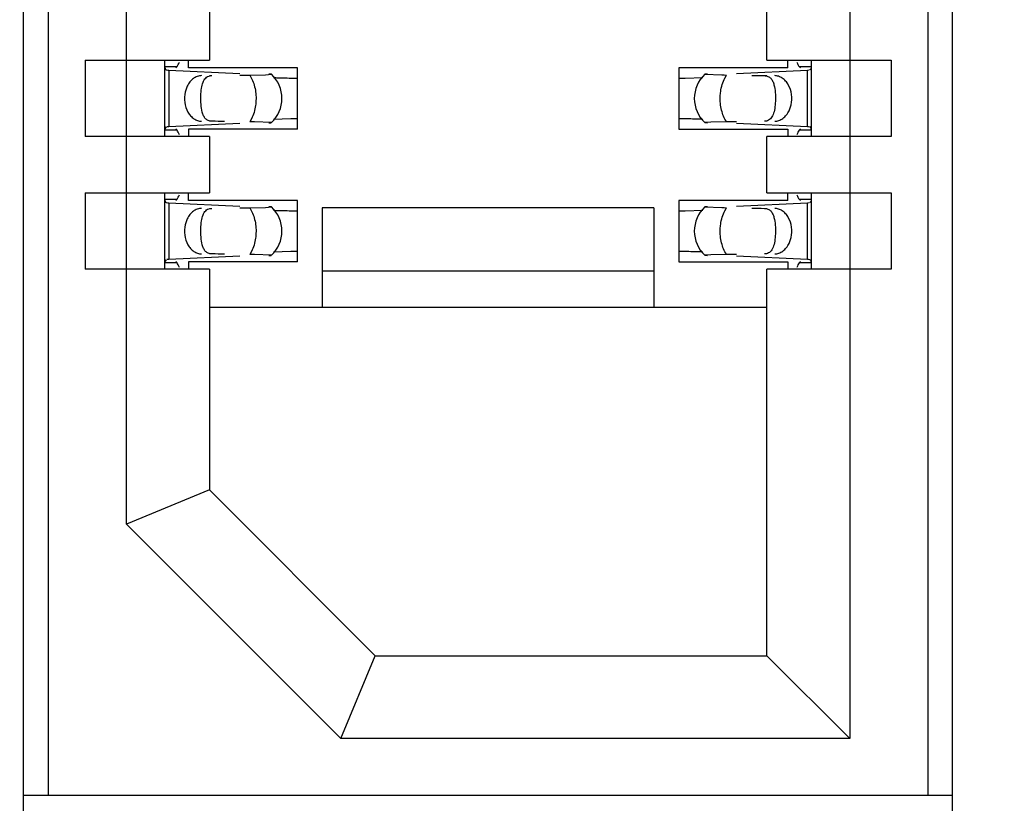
# Model space of a CAD drawing. Header units: inches. Extents: x 0 to 22, y 0 to 17.
# Tile 5 of 61: x 3.954 to 4.188, y 7.502 to 7.688. Entities that reach past the tile are written whole.
import ezdxf

# ---------------------------------------------------------------- set-up
doc = ezdxf.new("R2010")
doc.units = ezdxf.units.IN
doc.header["$LTSCALE"] = 1.21
doc.header["$MEASUREMENT"] = 0
doc.layers.get('0').update_dxf_attribs({"linetype": 'CONTINUOUS'})
doc.layers.add('DIMENSIONS', color=7, linetype='CONTINUOUS')
doc.styles.get("Standard").update_dxf_attribs({"font": 'txt', "width": 0.8})
doc.dimstyles.new('DIMSTYLE_1', dxfattribs={"dimtxt": 0.125, "dimasz": 0.18, "dimexe": 0.18, "dimexo": 0.0625, "dimgap": 0.09, "dimtad": 0, "dimtih": 1, "dimtoh": 1, "dimdec": 3, "dimzin": 4, "dimdsep": 46, "dimtxsty": 'STANDARD', "dimblk": '_FILLED', "dimblk1": '_FILLED', "dimblk2": '_FILLED', "dimcen": 0.09, "dimadec": 0, "dimazin": 0, "dimtp": 0.01, "dimtm": 0.01, "dimtfac": 1, "dimtdec": 3, "dimtofl": 0, "dimtmove": 0, "dimatfit": 3, "dimldrblk": '_FILLED', "dimfxl": 1, "dimtolj": 1, "dimtzin": 4, "dimarcsym": 0})

# ---------------------------------------------------------------- blocks, each defined once
blk = doc.blocks.new('*D14')
at = {"layer": 'DIMENSIONS', "color": 2, "linetype": 'CONTINUOUS'}
blk.add_line((3.9634381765, 7.385423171), (3.445098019, 7.385423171), dxfattribs=at)
at = {"layer": 'DIMENSIONS', "color": 2, "linetype": 'CONTINUOUS', "insert": (3.382598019, 7.447923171), "char_height": 0.125, "width": 1.425, "attachment_point": 3, "line_spacing_factor": 0.9}
blk.add_mtext('-3.706{\\Ftxt.shx;\\W1.000000;\\H0.125000; }[94.13]', dxfattribs=at)
blk = doc.blocks.new('_FILLED')
at = {"color": 0, "linetype": 'BYBLOCK'}
blk.add_solid([(0, 0), (-1, 0.1736111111), (-1, -0.1736111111)], dxfattribs=at)
blk = doc.blocks.new('*D15')
at = {"layer": 'DIMENSIONS', "color": 2, "linetype": 'CONTINUOUS'}
blk.add_line((3.928998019, 6.8692184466), (3.445098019, 6.8692184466), dxfattribs=at)
at = {"layer": 'DIMENSIONS', "color": 2, "linetype": 'CONTINUOUS', "insert": (3.382598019, 6.9317184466), "char_height": 0.125, "width": 1.525, "attachment_point": 3, "line_spacing_factor": 0.9}
blk.add_mtext('-4.222{\\Ftxt.shx;\\W1.000000;\\H0.125000; }[107.24]', dxfattribs=at)
blk = doc.blocks.new('*D16')
at = {"layer": 'DIMENSIONS', "color": 2, "linetype": 'CONTINUOUS'}
blk.add_line((4.337998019, 6.2692184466), (3.445098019, 6.2692184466), dxfattribs=at)
at = {"layer": 'DIMENSIONS', "color": 2, "linetype": 'CONTINUOUS', "insert": (3.382598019, 6.3317184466), "char_height": 0.125, "width": 1.525, "attachment_point": 3, "line_spacing_factor": 0.9}
blk.add_mtext('-4.822{\\Ftxt.shx;\\W1.000000;\\H0.125000; }[122.48]', dxfattribs=at)
blk = doc.blocks.new('*D17')
at = {"layer": 'DIMENSIONS', "color": 2, "linetype": 'CONTINUOUS'}
for p, q in [((3.7807905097, 6.1477749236), (3.6201636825, 5.9958963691)), ((4.326098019, 6.1477749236), (3.7807905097, 6.1477749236)), ((3.6201636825, 5.9958963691), (3.445098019, 5.9958963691))]:
    blk.add_line(p, q, dxfattribs=at)
at = {"layer": 'DIMENSIONS', "color": 2, "linetype": 'CONTINUOUS', "insert": (3.382598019, 6.0583963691), "char_height": 0.125, "width": 1.525, "attachment_point": 3, "line_spacing_factor": 0.9}
blk.add_mtext('-4.943{\\Ftxt.shx;\\W1.000000;\\H0.125000; }[125.56]', dxfattribs=at)

msp = doc.modelspace()

# ---------------------------------------------------------------- linework, layer by layer
at = {"color": 7, "linetype": 'CONTINUOUS'}
for p, q in [((3.9550720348, 7.385423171), (3.9550720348, 10.2200688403)), ((4.1755444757, 7.385423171), (4.1755444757, 10.2200688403)), ((4.1696389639, 10.1019586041), (4.1696389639, 7.5035334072)), ((4.1511350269, 10.0885727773), (4.1511350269, 7.516919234)), ((3.9609775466, 7.5035334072), (3.9609775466, 10.040934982)), ((3.9794814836, 7.5678205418), (3.9794814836, 10.0376714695)), ((3.999166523, 7.6913286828), (3.999166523, 7.6779428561)), ((4.1314499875, 7.6779428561), (4.1314499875, 7.6913286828)), ((3.9696389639, 7.6779428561), (3.999166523, 7.6779428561)), ((3.9696389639, 7.6779428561), (3.9696389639, 7.6598326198)), ((3.9885366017, 7.6779428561), (3.9885366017, 7.6598326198)), ((3.994205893, 7.6761712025), (3.994205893, 7.6779428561)), ((4.1314499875, 7.6779428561), (4.1609775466, 7.6779428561)), ((4.1364106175, 7.6761712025), (4.1364106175, 7.6779428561)), ((4.1420799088, 7.6598326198), (4.1420799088, 7.6779428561)), ((4.1609775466, 7.6779428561), (4.1609775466, 7.6598326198)), ((3.9885366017, 7.6764494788), (3.9914818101, 7.6764494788)), ((3.9885375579, 7.6765077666), (3.9885366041, 7.676439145)), ((3.9885366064, 7.6764376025), (3.9887056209, 7.6758028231)), ((3.9887056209, 7.6758028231), (3.9889237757, 7.6756613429)), ((3.9889237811, 7.675663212), (3.9892816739, 7.6756413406)), ((3.9895034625, 7.6756299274), (4.0063865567, 7.6748458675)), ((3.9914818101, 7.6764494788), (3.991191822, 7.6761223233)), ((4.0200326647, 7.6761712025), (3.994205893, 7.6761712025)), ((3.9993143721, 7.6742595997), (3.9997462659, 7.6743011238)), ((4.0087219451, 7.6744527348), (4.0124699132, 7.6745326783)), ((4.0124699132, 7.6745326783), (4.0138863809, 7.6746248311)), ((4.0138863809, 7.6746248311), (4.0132564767, 7.6746773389)), ((4.0200326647, 7.6616042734), (4.0200326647, 7.6761712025)), ((4.1364106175, 7.6761712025), (4.1105838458, 7.6761712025)), ((4.1105838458, 7.6761712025), (4.1105838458, 7.6616042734)), ((4.1167300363, 7.6746247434), (4.1207671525, 7.6744714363)), ((4.1173599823, 7.6746772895), (4.1167799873, 7.6746382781)), ((4.1242299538, 7.6748458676), (4.141113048, 7.675629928)), ((4.1391347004, 7.6764494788), (4.1420799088, 7.6764494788)), ((4.1394246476, 7.6761223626), (4.1391347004, 7.6764494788)), ((4.1411130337, 7.6756303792), (4.1415281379, 7.6756522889)), ((4.1416927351, 7.6756612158), (4.1420382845, 7.6760648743)), ((4.1420382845, 7.6760648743), (4.1420799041, 7.676437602)), ((4.1420799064, 7.676439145), (4.1420789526, 7.6765077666)), ((4.0184999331, 7.6737330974), (4.0200164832, 7.6737010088)), ((4.1106000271, 7.6737011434), (4.1121165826, 7.6737332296)), ((4.1121165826, 7.6737332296), (4.1162747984, 7.6738434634)), ((3.9938902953, 7.6717936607), (3.9934132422, 7.6704010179)), ((4.1367262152, 7.6659818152), (4.1372032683, 7.667374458)), ((4.0063865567, 7.6629296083), (3.9895034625, 7.6621455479)), ((4.0138864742, 7.6631507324), (4.009849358, 7.6633040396)), ((4.0132565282, 7.6630981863), (4.0138365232, 7.6631371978)), ((4.018499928, 7.6640422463), (4.0143417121, 7.6639320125)), ((4.0200164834, 7.6640743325), (4.018499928, 7.6640422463)), ((4.1121165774, 7.6640423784), (4.1106000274, 7.6640744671)), ((4.1181465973, 7.6632427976), (4.1167301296, 7.6631506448)), ((4.1167301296, 7.6631506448), (4.1173600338, 7.663098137)), ((4.1218945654, 7.6633227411), (4.1181465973, 7.6632427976)), ((4.141113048, 7.6621455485), (4.1242299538, 7.6629296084)), ((4.1313021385, 7.6635158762), (4.1308702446, 7.6634743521)), ((3.9914818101, 7.6613259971), (3.9885366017, 7.6613259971)), ((3.9885366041, 7.6613363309), (3.9885375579, 7.6612677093)), ((3.988578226, 7.6617106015), (3.9885366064, 7.6613378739)), ((3.9889237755, 7.6621142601), (3.988578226, 7.6617106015)), ((3.9895034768, 7.6621450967), (3.9890883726, 7.662123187)), ((3.9911918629, 7.6616531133), (3.9914818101, 7.6613259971)), ((4.0200326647, 7.6616042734), (3.994205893, 7.6616042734)), ((3.994205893, 7.6616042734), (3.994205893, 7.6598326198)), ((4.1105838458, 7.6616042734), (4.1364106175, 7.6616042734)), ((4.1364106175, 7.6616042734), (4.1364106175, 7.6598326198)), ((4.1391347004, 7.6613259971), (4.1394246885, 7.6616531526)), ((4.1420799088, 7.6613259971), (4.1391347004, 7.6613259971)), ((4.1416927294, 7.6621122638), (4.1413348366, 7.6621341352)), ((4.1419108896, 7.6619726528), (4.1416927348, 7.662114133)), ((4.1420799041, 7.6613378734), (4.1419108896, 7.6619726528)), ((4.1420789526, 7.6612677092), (4.1420799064, 7.6613363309)), ((3.999166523, 7.6598326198), (3.9696389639, 7.6598326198)), ((3.999166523, 7.6598326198), (3.999166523, 7.6464467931)), ((4.1609775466, 7.6598326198), (4.1314499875, 7.6598326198)), ((4.1314499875, 7.6464467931), (4.1314499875, 7.6598326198)), ((3.9696389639, 7.6464467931), (3.999166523, 7.6464467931)), ((3.9696389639, 7.6464467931), (3.9696389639, 7.6283365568)), ((3.9885366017, 7.6464467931), (3.9885366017, 7.6283365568)), ((3.994205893, 7.6446751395), (3.994205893, 7.6464467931)), ((4.1314499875, 7.6464467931), (4.1609775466, 7.6464467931)), ((4.1364106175, 7.6446751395), (4.1364106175, 7.6464467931)), ((4.1420799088, 7.6283365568), (4.1420799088, 7.6464467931)), ((4.1609775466, 7.6464467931), (4.1609775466, 7.6283365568)), ((3.9885366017, 7.6449534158), (3.9914818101, 7.6449534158)), ((3.9885375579, 7.6450117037), (3.9885366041, 7.644943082)), ((3.9885366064, 7.6449415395), (3.9887056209, 7.6443067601)), ((3.9887056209, 7.6443067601), (3.9889237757, 7.6441652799)), ((3.9889237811, 7.6441671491), (3.9892816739, 7.6441452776)), ((3.9895034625, 7.6441338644), (4.0063865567, 7.6433498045)), ((3.9914818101, 7.6449534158), (3.991191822, 7.6446262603)), ((4.0200326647, 7.6446751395), (3.994205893, 7.6446751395)), ((4.0200326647, 7.6301082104), (4.0200326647, 7.6446751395)), ((4.1364106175, 7.6446751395), (4.1105838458, 7.6446751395)), ((4.1105838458, 7.6446751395), (4.1105838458, 7.6301082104)), ((4.1242299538, 7.6433498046), (4.141113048, 7.644133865)), ((4.1391347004, 7.6449534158), (4.1420799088, 7.6449534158)), ((4.1394246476, 7.6446262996), (4.1391347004, 7.6449534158)), ((4.1411130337, 7.6441343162), (4.1415281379, 7.6441562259)), ((4.1416927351, 7.6441651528), (4.1420382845, 7.6445688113)), ((4.1420382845, 7.6445688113), (4.1420799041, 7.644941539)), ((4.1420799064, 7.644943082), (4.1420789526, 7.6450117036)), ((3.9993143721, 7.6427635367), (3.9997462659, 7.6428050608)), ((4.0087219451, 7.6429566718), (4.0124699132, 7.6430366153)), ((4.0124699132, 7.6430366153), (4.0138863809, 7.6431287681)), ((4.0138863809, 7.6431287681), (4.0132564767, 7.6431812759)), ((4.0184999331, 7.6422370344), (4.0200164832, 7.6422049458)), ((4.104678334, 7.642903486), (4.0259381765, 7.642903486)), ((4.0259381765, 7.642903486), (4.0259381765, 7.6192814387)), ((4.104678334, 7.642903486), (4.104678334, 7.6192814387)), ((4.1106000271, 7.6422050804), (4.1121165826, 7.6422371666)), ((4.1121165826, 7.6422371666), (4.1162747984, 7.6423474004)), ((4.1167300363, 7.6431286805), (4.1207671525, 7.6429753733)), ((4.1173599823, 7.6431812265), (4.1167799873, 7.6431422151)), ((3.9938902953, 7.6402975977), (3.9934132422, 7.6389049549)), ((4.1367262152, 7.6344857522), (4.1372032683, 7.635878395)), ((4.018499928, 7.6325461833), (4.0143417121, 7.6324359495)), ((4.0200164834, 7.6325782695), (4.018499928, 7.6325461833)), ((4.1121165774, 7.6325463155), (4.1106000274, 7.6325784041)), ((3.988578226, 7.6302145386), (3.9885366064, 7.6298418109)), ((3.9889237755, 7.6306181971), (3.988578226, 7.6302145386)), ((3.9895034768, 7.6306490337), (3.9890883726, 7.630627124)), ((4.0063865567, 7.6314335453), (3.9895034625, 7.6306494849)), ((3.9911918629, 7.6301570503), (3.9914818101, 7.6298299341)), ((4.0200326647, 7.6301082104), (3.994205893, 7.6301082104)), ((3.994205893, 7.6301082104), (3.994205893, 7.6283365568)), ((4.0138864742, 7.6316546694), (4.009849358, 7.6318079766)), ((4.0132565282, 7.6316021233), (4.0138365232, 7.6316411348)), ((4.1105838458, 7.6301082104), (4.1364106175, 7.6301082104)), ((4.1181465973, 7.6317467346), (4.1167301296, 7.6316545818)), ((4.1167301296, 7.6316545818), (4.1173600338, 7.631602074)), ((4.1218945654, 7.6318266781), (4.1181465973, 7.6317467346)), ((4.141113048, 7.6306494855), (4.1242299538, 7.6314335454)), ((4.1313021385, 7.6320198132), (4.1308702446, 7.6319782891)), ((4.1364106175, 7.6301082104), (4.1364106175, 7.6283365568)), ((4.1391347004, 7.6298299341), (4.1394246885, 7.6301570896)), ((4.1416927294, 7.6306162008), (4.1413348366, 7.6306380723)), ((4.1419108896, 7.6304765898), (4.1416927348, 7.63061807)), ((4.1420799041, 7.6298418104), (4.1419108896, 7.6304765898)), ((3.999166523, 7.6283365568), (3.9696389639, 7.6283365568)), ((3.9914818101, 7.6298299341), (3.9885366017, 7.6298299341)), ((3.9885366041, 7.6298402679), (3.9885375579, 7.6297716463)), ((3.999166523, 7.6283365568), (3.999166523, 7.5759743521)), ((4.104678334, 7.6279277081), (4.0259381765, 7.6279277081)), ((4.1609775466, 7.6283365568), (4.1314499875, 7.6283365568)), ((4.1314499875, 7.5366042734), (4.1314499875, 7.6283365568)), ((4.1420799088, 7.6298299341), (4.1391347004, 7.6298299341)), ((4.1420789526, 7.6297716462), (4.1420799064, 7.6298402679)), ((4.1314499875, 7.6192814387), (3.999166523, 7.6192814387)), ((3.999166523, 7.5759743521), (3.9794814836, 7.5678205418)), ((3.999166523, 7.5759743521), (4.0385366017, 7.5366042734)), ((4.0303827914, 7.516919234), (3.9794814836, 7.5678205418)), ((4.0303827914, 7.516919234), (4.0385366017, 7.5366042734)), ((4.0385366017, 7.5366042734), (4.1314499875, 7.5366042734)), ((4.1511350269, 7.516919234), (4.1314499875, 7.5366042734)), ((4.1511350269, 7.516919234), (4.0303827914, 7.516919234)), ((3.9550720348, 7.5035334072), (4.1755444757, 7.5035334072))]:
    msp.add_line(p, q, dxfattribs=at)
at = {"color": 9, "linetype": 'CONTINUOUS'}
for p, q in [((3.9895034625, 7.6756299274), (3.9895034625, 7.6621455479)), ((3.999166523, 7.6743011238), (3.9997462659, 7.6743011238)), ((4.1214830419, 7.6737411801), (4.1218945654, 7.6744527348)), ((4.1308702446, 7.6743011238), (4.1314499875, 7.6743011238)), ((4.141113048, 7.6621455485), (4.141113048, 7.675629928)), ((3.9997462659, 7.6634743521), (3.999166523, 7.6634743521)), ((4.0091334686, 7.6640342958), (4.0087219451, 7.6633227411)), ((4.1314499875, 7.6634743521), (4.1308702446, 7.6634743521)), ((3.9895034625, 7.6441338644), (3.9895034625, 7.6306494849)), ((4.141113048, 7.6306494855), (4.141113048, 7.644133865)), ((3.999166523, 7.6428050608), (3.9997462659, 7.6428050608)), ((4.1214830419, 7.6422451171), (4.1218945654, 7.6429566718)), ((4.1308702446, 7.6428050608), (4.1314499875, 7.6428050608)), ((4.0091334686, 7.6325382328), (4.0087219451, 7.6318266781)), ((3.9997462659, 7.6319782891), (3.999166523, 7.6319782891)), ((4.1314499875, 7.6319782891), (4.1308702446, 7.6319782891))]:
    msp.add_line(p, q, dxfattribs=at)
at = {"color": 7, "linetype": 'CONTINUOUS'}
for centre, radius, start, end in [((3.9910816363, 7.7098138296), 0.0342198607, 266.9848544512, 267.356632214), ((4.008493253, 7.6688877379), 0.0078740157, 313.2313990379, 46.7695386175), ((4.1221232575, 7.6688877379), 0.0078740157, 133.2313990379, 226.7695386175), ((4.1284767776, 8.1052498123), 0.4308473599, 268.9746889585, 269.1246374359), ((4.0229598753, 7.9350263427), 0.2613250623, 268.110127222, 268.3298669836), ((4.0252635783, 8.0153693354), 0.3417010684, 268.3363875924, 268.582163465), ((4.0310384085, 8.2426713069), 0.5690763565, 268.5671778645, 268.737498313), ((4.0021397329, 7.2325256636), 0.4308473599, 88.9746889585, 89.1246374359), ((4.099578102, 7.0951041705), 0.569076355, 88.5671778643, 88.7374983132), ((4.1053529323, 7.3224061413), 0.3417010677, 88.3363875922, 88.5821634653), ((4.1076566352, 7.4027491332), 0.2613250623, 88.110127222, 88.3298669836), ((4.1395348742, 7.6279616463), 0.0342198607, 86.9848544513, 87.3566322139), ((3.9910816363, 7.6783177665), 0.0342198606, 266.9848544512, 267.3566322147), ((4.008493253, 7.6373916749), 0.0078740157, 313.2313990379, 46.7695386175), ((4.0229598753, 7.9035302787), 0.2613250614, 268.1101272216, 268.329866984), ((4.0252635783, 7.9838732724), 0.3417010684, 268.3363875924, 268.582163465), ((4.0310384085, 8.2111752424), 0.569076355, 268.5671778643, 268.7374983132), ((4.1221232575, 7.6373916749), 0.0078740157, 133.2313990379, 226.7695386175), ((4.1284767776, 8.0737537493), 0.4308473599, 268.9746889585, 269.1246374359), ((4.099578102, 7.0636081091), 0.5690763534, 88.5671778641, 88.7374983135), ((4.1053529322, 7.2909100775), 0.3417010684, 88.3363875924, 88.582163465), ((4.1076566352, 7.3712530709), 0.2613250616, 88.1101272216, 88.3298669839), ((4.0021397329, 7.2010296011), 0.4308473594, 88.9746889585, 89.1246374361), ((4.1395348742, 7.5964655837), 0.0342198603, 86.9848544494, 87.3566322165)]:
    msp.add_arc(centre, radius, start, end, dxfattribs=at)
for centre, major_axis, ratio, start_param, end_param in [((3.9903439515, 7.6874706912), (-0, 0.0118110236), 0.2679491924, -2.7738167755, -2.5765937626), ((4.140272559, 7.6874706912), (0, 0.0118110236), 0.2679491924, -3.706593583, -3.5093685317), ((3.6720865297, 7.6688877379), (0.4711895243, 0.0078735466), 0.0001824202, -0.7820906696, -0.7749796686), ((4.4585299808, 7.6688877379), (0.4711895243, -0.0078735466), 0.0001824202, -2.3486536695, -2.3397535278), ((3.6720865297, 7.6688877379), (0.4711895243, -0.0078735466), 0.0001824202, 0.7929389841, 0.8018391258), ((4.4585299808, 7.6688877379), (0.4711895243, 0.0078735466), 0.0001824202, 2.359501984, 2.366612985), ((3.9903439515, 7.6503047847), (0, 0.0118110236), 0.2679491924, -0.5650009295, -0.3677758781), ((4.140272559, 7.6503047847), (0, 0.0118110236), 0.2679491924, 0.3677758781, 0.564998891), ((3.9903439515, 7.6559746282), (0, 0.0118110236), 0.2679491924, -2.7738167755, -2.5765937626), ((4.140272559, 7.6559746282), (-0, 0.0118110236), 0.2679491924, -3.706593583, -3.5093685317), ((3.6720865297, 7.6373916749), (0.4711895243, 0.0078735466), 0.0001824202, -0.7820906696, -0.7749796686), ((4.4585299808, 7.6373916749), (0.4711895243, -0.0078735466), 0.0001824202, -2.3486536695, -2.3397535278), ((3.6720865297, 7.6373916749), (0.4711895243, -0.0078735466), 0.0001824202, 0.7929389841, 0.8018391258), ((4.4585299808, 7.6373916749), (0.4711895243, 0.0078735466), 0.0001824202, 2.359501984, 2.366612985), ((3.9903439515, 7.6188087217), (0, 0.0118110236), 0.2679491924, -0.5650009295, -0.3677758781), ((4.140272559, 7.6188087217), (0, 0.0118110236), 0.2679491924, 0.3677758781, 0.564998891)]:
    msp.add_ellipse(centre, major_axis=major_axis, ratio=ratio, start_param=start_param, end_param=end_param, dxfattribs=at)
for points, knots in [([(3.9972962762, 7.6743011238), (3.9969562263, 7.6742954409), (3.9962584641, 7.6741660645), (3.9953024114, 7.6736433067), (3.9944816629, 7.6728343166), (3.9940663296, 7.6721591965), (3.9938902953, 7.6717936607)], [0, 0, 0, 0, 0.229791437, 0.4696702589, 0.7258733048, 1, 1, 1, 1]), ([(3.9971210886, 7.6695466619), (3.9971433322, 7.6701327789), (3.9972376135, 7.6712081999), (3.9975291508, 7.6724731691), (3.9979133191, 7.6732826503), (3.9982720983, 7.6737542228), (3.9987438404, 7.6741024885), (3.9991179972, 7.6742234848), (3.9993143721, 7.6742595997)], [0, 0, 0, 0, 0.3145836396, 0.5783093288, 0.6903244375, 0.7929302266, 0.8929102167, 1, 1, 1, 1]), ([(4.1308702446, 7.6743011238), (4.1311634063, 7.6742961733), (4.1315965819, 7.6742240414), (4.1320848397, 7.6739543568), (4.1324885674, 7.6736014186), (4.1328773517, 7.6729876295), (4.1330664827, 7.6724312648), (4.1331482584, 7.6721291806)], [0, 0, 0, 0, 0.2575080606, 0.3729976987, 0.4863784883, 0.7251431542, 1, 1, 1, 1]), ([(4.1372032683, 7.667374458), (4.1373803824, 7.6681781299), (4.1374462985, 7.6698313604), (4.1368386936, 7.6717769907), (4.1359654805, 7.6730273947), (4.1351776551, 7.6737326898), (4.1342813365, 7.6741843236), (4.1336358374, 7.6742958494), (4.1333202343, 7.6743011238)], [0, 0, 0, 0, 0.2761150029, 0.5429829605, 0.6674054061, 0.7841211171, 0.8940953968, 1, 1, 1, 1]), ([(4.1331482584, 7.6721291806), (4.1333084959, 7.6715372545), (4.1334948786, 7.6702339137), (4.1335217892, 7.6689235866), (4.1334954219, 7.6682288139)], [0, 0, 0, 0, 0.468650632, 1, 1, 1, 1]), ([(3.9934132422, 7.6704010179), (3.9932361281, 7.6695973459), (3.993170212, 7.6679441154), (3.9937778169, 7.6659984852), (3.99465103, 7.6647480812), (3.9954388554, 7.6640427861), (3.996335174, 7.6635911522), (3.9969806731, 7.6634796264), (3.9972962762, 7.6634743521)], [0, 0, 0, 0, 0.2761150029, 0.5429829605, 0.6674054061, 0.7841211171, 0.8940953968, 1, 1, 1, 1]), ([(3.9974682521, 7.6656462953), (3.9973080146, 7.6662382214), (3.9971216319, 7.6675415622), (3.9970947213, 7.6688518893), (3.9971210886, 7.6695466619)], [0, 0, 0, 0, 0.468650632, 1, 1, 1, 1]), ([(4.1334954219, 7.6682288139), (4.1334731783, 7.667642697), (4.133378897, 7.666567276), (4.1330873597, 7.6653023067), (4.1327031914, 7.6644928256), (4.1323444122, 7.6640212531), (4.1318726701, 7.6636729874), (4.1314985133, 7.6635519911), (4.1313021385, 7.6635158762)], [0, 0, 0, 0, 0.3145836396, 0.5783093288, 0.6903244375, 0.7929302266, 0.8929102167, 1, 1, 1, 1]), ([(3.9997462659, 7.6634743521), (3.9994531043, 7.6634793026), (3.9990199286, 7.6635514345), (3.9985316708, 7.6638211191), (3.9981279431, 7.6641740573), (3.9977391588, 7.6647878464), (3.9975500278, 7.665344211), (3.9974682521, 7.6656462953)], [0, 0, 0, 0, 0.2575080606, 0.3729976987, 0.4863784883, 0.7251431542, 1, 1, 1, 1]), ([(4.1333202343, 7.6634743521), (4.1336602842, 7.663480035), (4.1343580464, 7.6636094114), (4.1353140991, 7.6641321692), (4.1361348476, 7.6649411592), (4.1365501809, 7.6656162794), (4.1367262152, 7.6659818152)], [0, 0, 0, 0, 0.229791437, 0.4696702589, 0.7258733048, 1, 1, 1, 1]), ([(3.9972962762, 7.6428050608), (3.9969562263, 7.6427993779), (3.9962584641, 7.6426700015), (3.9953024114, 7.6421472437), (3.9944816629, 7.6413382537), (3.9940663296, 7.6406631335), (3.9938902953, 7.6402975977)], [0, 0, 0, 0, 0.229791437, 0.4696702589, 0.7258733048, 1, 1, 1, 1]), ([(3.9971210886, 7.6380505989), (3.9971433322, 7.6386367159), (3.9972376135, 7.6397121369), (3.9975291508, 7.6409771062), (3.9979133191, 7.6417865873), (3.9982720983, 7.6422581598), (3.9987438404, 7.6426064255), (3.9991179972, 7.6427274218), (3.9993143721, 7.6427635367)], [0, 0, 0, 0, 0.3145836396, 0.5783093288, 0.6903244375, 0.7929302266, 0.8929102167, 1, 1, 1, 1]), ([(4.1308702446, 7.6428050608), (4.1311634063, 7.6428001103), (4.1315965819, 7.6427279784), (4.1320848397, 7.6424582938), (4.1324885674, 7.6421053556), (4.1328773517, 7.6414915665), (4.1330664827, 7.6409352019), (4.1331482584, 7.6406331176)], [0, 0, 0, 0, 0.2575080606, 0.3729976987, 0.4863784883, 0.7251431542, 1, 1, 1, 1]), ([(4.1372032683, 7.635878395), (4.1373803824, 7.6366820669), (4.1374462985, 7.6383352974), (4.1368386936, 7.6402809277), (4.1359654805, 7.6415313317), (4.1351776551, 7.6422366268), (4.1342813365, 7.6426882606), (4.1336358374, 7.6427997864), (4.1333202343, 7.6428050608)], [0, 0, 0, 0, 0.2761150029, 0.5429829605, 0.6674054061, 0.7841211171, 0.8940953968, 1, 1, 1, 1]), ([(4.1331482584, 7.6406331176), (4.1333084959, 7.6400411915), (4.1334948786, 7.6387378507), (4.1335217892, 7.6374275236), (4.1334954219, 7.6367327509)], [0, 0, 0, 0, 0.468650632, 1, 1, 1, 1]), ([(3.9934132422, 7.6389049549), (3.9932361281, 7.638101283), (3.993170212, 7.6364480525), (3.9937778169, 7.6345024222), (3.99465103, 7.6332520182), (3.9954388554, 7.6325467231), (3.996335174, 7.6320950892), (3.9969806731, 7.6319835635), (3.9972962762, 7.6319782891)], [0, 0, 0, 0, 0.2761150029, 0.5429829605, 0.6674054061, 0.7841211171, 0.8940953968, 1, 1, 1, 1]), ([(3.9974682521, 7.6341502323), (3.9973080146, 7.6347421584), (3.9971216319, 7.6360454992), (3.9970947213, 7.6373558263), (3.9971210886, 7.6380505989)], [0, 0, 0, 0, 0.468650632, 1, 1, 1, 1]), ([(4.1334954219, 7.6367327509), (4.1334731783, 7.636146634), (4.133378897, 7.635071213), (4.1330873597, 7.6338062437), (4.1327031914, 7.6329967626), (4.1323444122, 7.6325251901), (4.1318726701, 7.6321769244), (4.1314985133, 7.6320559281), (4.1313021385, 7.6320198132)], [0, 0, 0, 0, 0.3145836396, 0.5783093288, 0.6903244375, 0.7929302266, 0.8929102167, 1, 1, 1, 1]), ([(3.9997462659, 7.6319782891), (3.9994531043, 7.6319832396), (3.9990199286, 7.6320553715), (3.9985316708, 7.6323250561), (3.9981279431, 7.6326779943), (3.9977391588, 7.6332917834), (3.9975500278, 7.633848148), (3.9974682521, 7.6341502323)], [0, 0, 0, 0, 0.2575080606, 0.3729976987, 0.4863784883, 0.7251431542, 1, 1, 1, 1]), ([(4.1333202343, 7.6319782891), (4.1336602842, 7.631983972), (4.1343580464, 7.6321133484), (4.1353140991, 7.6326361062), (4.1361348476, 7.6334450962), (4.1365501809, 7.6341202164), (4.1367262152, 7.6344857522)], [0, 0, 0, 0, 0.229791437, 0.4696702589, 0.7258733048, 1, 1, 1, 1])]:
    msp.add_open_spline(points, degree=3, knots=knots, dxfattribs=at)
at = {"color": 9, "linetype": 'CONTINUOUS'}
for points, knots in [([(4.0087219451, 7.6744527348), (4.0092706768, 7.6736121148), (4.010063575, 7.6716214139), (4.0102608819, 7.6695056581), (4.0102177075, 7.6684126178)], [0, 0, 0, 0, 0.4785423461, 1, 1, 1, 1]), ([(4.120398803, 7.6693628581), (4.1204143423, 7.6697562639), (4.1205477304, 7.671259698), (4.1209747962, 7.6727475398), (4.1214830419, 7.6737411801)], [0, 0, 0, 0, 0.260772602, 1, 1, 1, 1]), ([(4.0102177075, 7.6684126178), (4.0102021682, 7.668019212), (4.0100687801, 7.6665157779), (4.0096417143, 7.6650279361), (4.0091334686, 7.6640342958)], [0, 0, 0, 0, 0.260772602, 1, 1, 1, 1]), ([(4.1218945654, 7.6633227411), (4.1213458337, 7.6641633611), (4.1205529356, 7.6661540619), (4.1203556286, 7.6682698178), (4.120398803, 7.6693628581)], [0, 0, 0, 0, 0.4785423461, 1, 1, 1, 1]), ([(4.0087219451, 7.6429566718), (4.0092706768, 7.6421160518), (4.010063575, 7.6401253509), (4.0102608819, 7.6380095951), (4.0102177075, 7.6369165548)], [0, 0, 0, 0, 0.4785423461, 1, 1, 1, 1]), ([(4.120398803, 7.6378667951), (4.1204143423, 7.6382602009), (4.1205477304, 7.639763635), (4.1209747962, 7.6412514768), (4.1214830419, 7.6422451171)], [0, 0, 0, 0, 0.260772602, 1, 1, 1, 1]), ([(4.0102177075, 7.6369165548), (4.0102021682, 7.636523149), (4.0100687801, 7.6350197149), (4.0096417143, 7.6335318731), (4.0091334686, 7.6325382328)], [0, 0, 0, 0, 0.260772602, 1, 1, 1, 1]), ([(4.1218945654, 7.6318266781), (4.1213458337, 7.6326672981), (4.1205529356, 7.634657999), (4.1203556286, 7.6367737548), (4.120398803, 7.6378667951)], [0, 0, 0, 0, 0.4785423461, 1, 1, 1, 1])]:
    msp.add_open_spline(points, degree=3, knots=knots, dxfattribs=at)

# ---------------------------------------------------------------- dimensions: what is measured, and where the dimension line sits
at = {"layer": 'DIMENSIONS', "color": 2, "linetype": 'CONTINUOUS'}
for feature_location, offset, origin, picture, middle in [((3.928998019, 6.8692184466), (-0.4838999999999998, 0), (3.991498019, 11.0912184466), '*D15', (2.370098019, 6.8692184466)), ((4.337998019, 6.2692184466), (-0.8928999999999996, 0), (4.400498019, 11.0912184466), '*D16', (2.370098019, 6.2692184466)), ((4.326098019, 6.1477749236), (-0.8809999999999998, -0.15187855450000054), (4.388598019, 11.0912184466), '*D17', (2.370098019, 5.9958963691)), ((3.9634381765, 7.385423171), (-0.5183401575, 0), (4.0259381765, 11.0912184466), '*D14', (2.420098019, 7.385423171))]:
    dim = msp.add_ordinate_dim(feature_location=feature_location, offset=offset, dtype=0, origin=origin, text='-<>', dimstyle='DIMSTYLE_1', dxfattribs=at)
    dim.commit()
    dim.dimension.update_dxf_attribs({"geometry": picture, "text_midpoint": middle})

doc.saveas('drawing.dxf')
